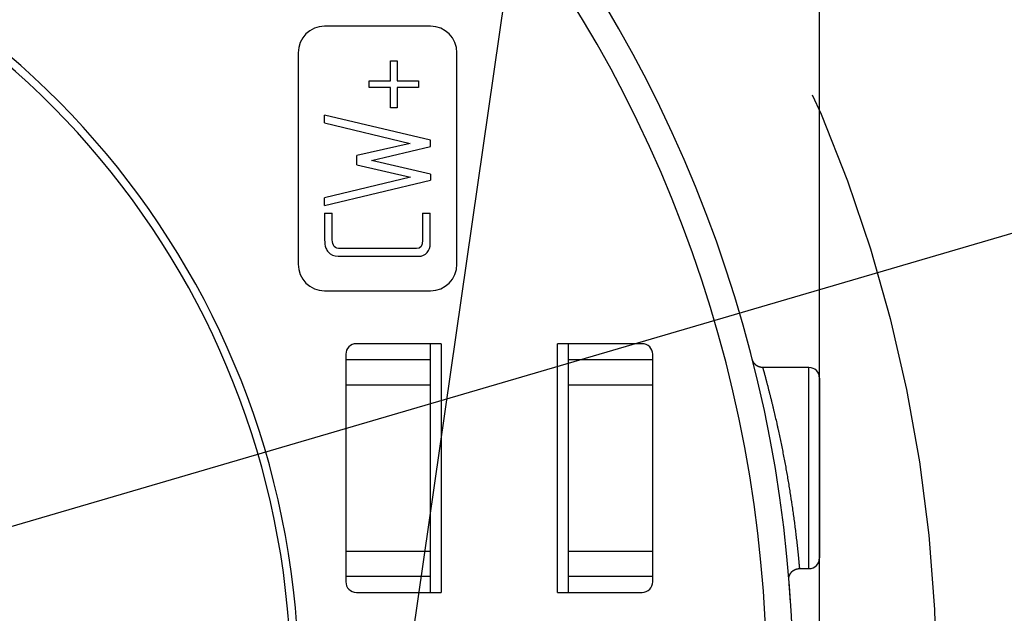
# Model space of a CAD drawing. Header units: millimetres. Extents: x 0 to 210, y 0 to 297.
# Tile 15 of 89: x 80.97 to 90.28, y 153.88 to 159.49. Entities that reach past the tile are written whole.
import ezdxf
from ezdxf.enums import TextEntityAlignment as Align

# ---------------------------------------------------------------- set-up
doc = ezdxf.new("R2010")
doc.units = ezdxf.units.MM
doc.header["$LTSCALE"] = 19.36
doc.linetypes.add('CENTER', pattern=[0.6, 0.375, -0.075, 0.075, -0.075])
doc.layers.get('0').update_dxf_attribs({"linetype": 'CONTINUOUS'})
doc.layers.add('DEFAULT_1', color=7, linetype='CENTER')
doc.layers.add('Z_DIM_2D', color=7, linetype='CONTINUOUS')
doc.styles.add('TEXTSTYLE_3', font='helveticaneueltw1g-ltcn.otf')
doc.styles.add('TEXTSTYLE_4', font='gdt', dxfattribs={"width": 0.7})
doc.dimstyles.new('DIMSTYLE_2', dxfattribs={"dimtxt": 2.1, "dimasz": 3.5, "dimexe": 1.5, "dimexo": 0, "dimgap": 0.525, "dimtad": 1, "dimlfac": 2, "dimdsep": 46, "dimtxsty": 'TEXTSTYLE_3', "dimblk": '_FILLED', "dimblk1": '_FILLED', "dimblk2": '_FILLED', "dimcen": 0.09, "dimclrt": 5, "dimazin": 2, "dimtol": 1, "dimtp": 0.2, "dimtm": 0.2, "dimtfac": 1, "dimtofl": 0, "dimtmove": 0, "dimatfit": 3, "dimldrblk": '_FILLED', "dimfxl": 0, "dimtolj": 1, "dimarcsym": 0})
doc.dimstyles.new('DIMSTYLE_3', dxfattribs={"dimtxt": 2.1, "dimasz": 3.5, "dimexe": 1.5, "dimexo": 0, "dimtad": 1, "dimlfac": 2, "dimdsep": 46, "dimtxsty": 'TEXTSTYLE_3', "dimblk": '_FILLED', "dimblk1": '_FILLED', "dimblk2": '_FILLED', "dimcen": 0.09, "dimclrt": 5, "dimazin": 2, "dimtol": 1, "dimtp": 0.1, "dimtm": 0.1, "dimtfac": 1, "dimtofl": 0, "dimtmove": 0, "dimatfit": 1, "dimldrblk": '_FILLED', "dimfxl": 0, "dimtolj": 1, "dimarcsym": 0})
doc.dimstyles.new('DIMSTYLE_4', dxfattribs={"dimtxt": 2.1, "dimasz": 3.5, "dimexe": 1.5, "dimexo": 0, "dimtad": 1, "dimlfac": 2, "dimdsep": 46, "dimtxsty": 'TEXTSTYLE_3', "dimblk": '_FILLED', "dimblk1": '_FILLED', "dimblk2": '_FILLED', "dimcen": 0.09, "dimclrt": 5, "dimazin": 2, "dimtol": 1, "dimtp": 0.15, "dimtm": 0.15, "dimtfac": 1, "dimtmove": 0, "dimatfit": 2, "dimldrblk": '_FILLED', "dimfxl": 0, "dimtolj": 1, "dimarcsym": 0})

# ---------------------------------------------------------------- blocks, each defined once
blk = doc.blocks.new('*D4')
at = {"layer": 'Z_DIM_2D', "color": 2, "linetype": 'Continuous', "transparency": 16777216}
for p, q in [((63.0298, 152.0001), (63.0298, 177.0393)), ((88.5298, 149.5001), (88.5298, 177.0393)), ((63.0298, 175.5393), (75.7798, 175.5393)), ((88.5298, 175.5393), (75.7798, 175.5393))]:
    blk.add_line(p, q, dxfattribs=at)
at = {"layer": 'Z_DIM_2D', "color": 5, "linetype": 'Continuous', "transparency": 16777216}
for s, height, style, p in [('51', 2.1, 'TEXTSTYLE_3', (73.6881, 176.0643)), ('`', 1.47, 'TEXTSTYLE_4', (75.9561, 176.3793)), ('0.2', 1.47, 'TEXTSTYLE_3', (78.0477, 176.3793))]:
    blk.add_text(s, height=height, dxfattribs=dict(at, style=style)).set_placement(p, align=Align.CENTER)
blk = doc.blocks.new('_FILLED')
at = {"color": 0, "linetype": 'ByBlock'}
blk.add_solid([(0, 0), (-1, 0.125), (-1, -0.125)], dxfattribs=at)
blk = doc.blocks.new('_NONE')
blk = doc.blocks.new('*D6')
at = {"layer": 'Z_DIM_2D', "color": 2, "linetype": 'Continuous', "transparency": 16777216}
for p, q in [((67.1192, 154.4481), (69.7341, 172.5942)), ((69.5202, 171.1095), (78.1807, 169.8615)), ((84.4403, 151.952), (87.0552, 170.0982)), ((86.8413, 168.6135), (78.1807, 169.8615))]:
    blk.add_line(p, q, dxfattribs=at)
at = {"layer": 'Z_DIM_2D', "color": 5, "linetype": 'Continuous', "transparency": 16777216}
for s, height, style, p in [('35', 2.1, 'TEXTSTYLE_3', (76.1854, 170.6795)), ('`', 1.47, 'TEXTSTYLE_4', (78.475, 170.6678)), ('0.2', 1.47, 'TEXTSTYLE_3', (80.5453, 170.3694))]:
    blk.add_text(s, height=height, rotation=-8.2, dxfattribs=dict(at, style=style)).set_placement(p, align=Align.CENTER)
blk = doc.blocks.new('*D7')
at = {"layer": 'Z_DIM_2D', "color": 2, "linetype": 'Continuous', "transparency": 16777216}
blk.add_line((85.258, 152.0618), (106.7482, 154.946), dxfattribs=at)
at = {"layer": 'Z_DIM_2D', "color": 2, "linetype": 'Continuous', "transparency": 16777216, "xscale": 3.5, "yscale": 3.5, "zscale": 3.5, "rotation": 187.6439901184}
blk.add_blockref('_FILLED', (85.258, 152.0618), dxfattribs=at)
at = {"layer": 'Z_DIM_2D', "color": 5, "linetype": 'Continuous', "transparency": 16777216}
for s, height, style, p in [(' (2x)', 2.1, 'TEXTSTYLE_3', (102.2128, 154.867)), ('0.1', 1.47, 'TEXTSTYLE_3', (99.7245, 154.8509)), ('3.3', 2.1, 'TEXTSTYLE_3', (94.5719, 153.8415)), ('`', 1.47, 'TEXTSTYLE_4', (98.0248, 154.6227)), ('n', 2.1, 'TEXTSTYLE_4', (91.7968, 153.4691))]:
    blk.add_text(s, height=height, rotation=7.64399, dxfattribs=dict(at, style=style)).set_placement(p)
blk = doc.blocks.new('*D8')
at = {"layer": 'Z_DIM_2D', "color": 2, "linetype": 'Continuous', "transparency": 16777216}
for p, q in [((75.7798, 153.2001), (103.1951, 161.2351)), ((80.2661, 154.5149), (75.7798, 153.2001)), ((71.2935, 151.8852), (75.7798, 153.2001))]:
    blk.add_line(p, q, dxfattribs=at)
at = {"layer": 'Z_DIM_2D', "color": 2, "linetype": 'Continuous', "transparency": 16777216, "xscale": 3.5, "yscale": 3.5, "zscale": 3.5}
for p, rotation in [((80.2661, 154.5149), 16.3351408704), ((71.2935, 151.8852), 196.3351408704)]:
    blk.add_blockref('_FILLED', p, dxfattribs=dict(at, rotation=rotation))
at = {"layer": 'Z_DIM_2D', "color": 5, "linetype": 'Continuous', "transparency": 16777216}
for s, height, style, p in [('0.15', 1.47, 'TEXTSTYLE_3', (99.6428, 161.0693)), ('18.7', 2.1, 'TEXTSTYLE_3', (93.3483, 158.8962)), ('`', 1.47, 'TEXTSTYLE_4', (97.997, 160.5869)), ('n', 2.1, 'TEXTSTYLE_4', (90.6613, 158.1087))]:
    blk.add_text(s, height=height, rotation=16.33514, dxfattribs=dict(at, style=style)).set_placement(p)

msp = doc.modelspace()

# ---------------------------------------------------------------- linework, layer by layer
at = {"color": 6, "linetype": 'Continuous'}
for p, q in [((84.8548, 159.4251), (83.8548, 159.4251)), ((83.6048, 159.1751), (83.6048, 157.1751)), ((85.1048, 157.1751), (85.1048, 159.1751)), ((84.4771, 159.0985), (84.5402, 159.0985)), ((84.4771, 158.9101), (84.4771, 159.0985)), ((84.5402, 159.0985), (84.5402, 158.9101)), ((84.2755, 158.9101), (84.4771, 158.9101)), ((84.2755, 158.847), (84.2755, 158.9101)), ((84.5402, 158.9101), (84.7417, 158.9101)), ((84.7417, 158.9101), (84.7417, 158.847)), ((84.4771, 158.847), (84.2755, 158.847)), ((84.4771, 158.6554), (84.4771, 158.847)), ((84.7417, 158.847), (84.5402, 158.847)), ((84.5402, 158.847), (84.5402, 158.6554)), ((84.5402, 158.6554), (84.4771, 158.6554)), ((84.854, 158.3485), (83.8548, 158.5831)), ((83.8548, 158.5116), (83.8548, 158.5831)), ((83.8548, 158.5116), (84.664, 158.317)), ((84.664, 158.317), (84.1602, 158.2024)), ((84.8548, 158.2893), (84.854, 158.3485)), ((84.2971, 158.1577), (84.8548, 158.2893)), ((84.1602, 158.1154), (84.1602, 158.2024)), ((84.854, 158.0285), (84.2971, 158.1577)), ((84.1602, 158.1154), (84.6655, 158.0001)), ((84.6655, 158.0001), (83.8548, 157.8024)), ((83.8548, 157.7308), (84.854, 157.9693)), ((84.854, 158.0285), (84.854, 157.9693)), ((83.8548, 157.7308), (83.8548, 157.8024)), ((83.8548, 157.6601), (83.9263, 157.6601)), ((83.8548, 157.6601), (83.8548, 157.407)), ((83.9263, 157.4077), (83.9263, 157.6601)), ((84.7802, 157.6601), (84.8525, 157.6601)), ((84.8525, 157.3731), (84.8525, 157.6601)), ((84.7232, 157.3231), (84.0048, 157.3231)), ((83.9825, 157.2516), (84.7417, 157.2516)), ((83.8548, 156.9251), (84.8548, 156.9251)), ((84.9548, 156.4251), (84.1548, 156.4251)), ((84.8548, 154.0751), (84.8548, 156.4251)), ((86.8548, 156.4251), (86.0548, 156.4251)), ((86.1548, 156.4251), (86.1548, 154.0751)), ((84.0548, 156.3251), (84.0548, 154.1751)), ((84.0548, 156.2751), (84.8548, 156.2751)), ((86.1548, 156.2751), (86.9548, 156.2751)), ((86.9548, 154.1751), (86.9548, 156.3251)), ((87.8965, 156.2721), (87.8956, 156.2753)), ((87.8966, 156.2718), (87.8965, 156.2721)), ((87.8967, 156.2713), (87.8966, 156.2718)), ((87.8968, 156.2709), (87.8967, 156.2713)), ((87.897, 156.2704), (87.8968, 156.2709)), ((87.8971, 156.27), (87.897, 156.2704)), ((87.8972, 156.2696), (87.8971, 156.27)), ((87.8974, 156.2691), (87.8972, 156.2696)), ((87.8975, 156.2687), (87.8974, 156.2691)), ((87.8977, 156.2682), (87.8975, 156.2687)), ((87.8979, 156.2677), (87.8977, 156.2682)), ((87.898, 156.2672), (87.8979, 156.2677)), ((87.8982, 156.2668), (87.898, 156.2672)), ((87.8983, 156.2664), (87.8982, 156.2668)), ((87.8985, 156.2659), (87.8983, 156.2664)), ((87.8986, 156.2655), (87.8985, 156.2659)), ((87.8988, 156.265), (87.8986, 156.2655)), ((87.899, 156.2646), (87.8988, 156.265)), ((87.8992, 156.2641), (87.899, 156.2646)), ((87.8994, 156.2636), (87.8992, 156.2641)), ((87.8996, 156.2631), (87.8994, 156.2636)), ((87.8997, 156.2627), (87.8996, 156.2631)), ((87.8999, 156.2623), (87.8997, 156.2627)), ((87.9001, 156.2618), (87.8999, 156.2623)), ((87.9002, 156.2614), (87.9001, 156.2618)), ((87.9004, 156.261), (87.9002, 156.2614)), ((87.9006, 156.2605), (87.9004, 156.261)), ((87.9008, 156.26), (87.9006, 156.2605)), ((87.901, 156.2595), (87.9008, 156.26)), ((87.9013, 156.2591), (87.901, 156.2595)), ((87.9015, 156.2586), (87.9013, 156.2591)), ((87.9017, 156.258), (87.9015, 156.2586)), ((87.9019, 156.2576), (87.9017, 156.258)), ((87.9021, 156.2572), (87.9019, 156.2576)), ((87.9023, 156.2568), (87.9021, 156.2572)), ((87.9025, 156.2564), (87.9023, 156.2568)), ((87.9027, 156.2559), (87.9025, 156.2564)), ((87.9029, 156.2555), (87.9027, 156.2559)), ((87.9032, 156.255), (87.9029, 156.2555)), ((87.9034, 156.2546), (87.9032, 156.255)), ((87.9037, 156.2541), (87.9034, 156.2546)), ((87.9039, 156.2536), (87.9037, 156.2541)), ((87.9042, 156.2531), (87.9039, 156.2536)), ((87.9045, 156.2526), (87.9042, 156.2531)), ((87.9047, 156.2521), (87.9045, 156.2526)), ((87.905, 156.2515), (87.9047, 156.2521)), ((87.9054, 156.251), (87.905, 156.2515)), ((87.9056, 156.2506), (87.9054, 156.251)), ((87.9058, 156.2502), (87.9056, 156.2506)), ((87.906, 156.2498), (87.9058, 156.2502)), ((87.9063, 156.2494), (87.906, 156.2498)), ((87.9065, 156.249), (87.9063, 156.2494)), ((87.9068, 156.2486), (87.9065, 156.249)), ((87.907, 156.2481), (87.9068, 156.2486)), ((87.9073, 156.2477), (87.907, 156.2481)), ((87.9075, 156.2473), (87.9073, 156.2477)), ((87.9078, 156.2468), (87.9075, 156.2473)), ((87.9081, 156.2464), (87.9078, 156.2468)), ((87.9084, 156.2459), (87.9081, 156.2464)), ((87.9087, 156.2455), (87.9084, 156.2459)), ((87.909, 156.245), (87.9087, 156.2455)), ((87.9093, 156.2445), (87.909, 156.245)), ((87.9096, 156.244), (87.9093, 156.2445)), ((87.91, 156.2435), (87.9096, 156.244)), ((87.9103, 156.243), (87.91, 156.2435)), ((87.9107, 156.2425), (87.9103, 156.243)), ((87.911, 156.242), (87.9107, 156.2425)), ((87.9114, 156.2415), (87.911, 156.242)), ((87.9118, 156.2409), (87.9114, 156.2415)), ((87.9122, 156.2404), (87.9118, 156.2409)), ((87.9126, 156.2398), (87.9122, 156.2404)), ((87.9131, 156.2392), (87.9126, 156.2398)), ((87.9136, 156.2386), (87.9131, 156.2392)), ((87.914, 156.238), (87.9136, 156.2386)), ((87.9146, 156.2374), (87.914, 156.238)), ((87.9151, 156.2367), (87.9146, 156.2374)), ((88.5298, 156.1001), (88.5298, 154.4001)), ((84.0548, 156.0376), (84.8548, 156.0376)), ((86.1548, 156.0376), (86.9548, 156.0376)), ((84.8548, 154.4626), (84.0548, 154.4626)), ((86.9548, 154.4626), (86.1548, 154.4626)), ((84.8548, 154.2251), (84.0548, 154.2251)), ((86.9548, 154.2251), (86.1548, 154.2251)), ((88.2425, 154.2219), (88.2426, 154.2224)), ((88.2426, 154.2224), (88.2427, 154.223)), ((88.2427, 154.223), (88.2428, 154.2236)), ((88.2428, 154.2236), (88.243, 154.2241)), ((88.243, 154.2241), (88.2431, 154.2247)), ((88.2431, 154.2247), (88.2433, 154.2254)), ((88.2433, 154.2254), (88.2435, 154.226)), ((88.2435, 154.226), (88.2436, 154.2267)), ((88.2436, 154.2267), (88.2438, 154.2274)), ((88.2438, 154.2274), (88.244, 154.2281)), ((88.244, 154.2281), (88.2443, 154.2288)), ((88.2443, 154.2288), (88.2445, 154.2296)), ((88.2445, 154.2296), (88.2447, 154.2304)), ((88.3393, 154.3), (88.34, 154.3001)), ((88.34, 154.3001), (88.4298, 154.3001)), ((88.2398, 154.1984), (88.2401, 154.1956)), ((88.24, 154.2017), (88.2401, 154.2022)), ((88.24, 154.2012), (88.24, 154.2017)), ((88.24, 154.2008), (88.24, 154.2012)), ((88.24, 154.2003), (88.24, 154.2008)), ((88.24, 154.1999), (88.24, 154.2003)), ((88.24, 154.1994), (88.24, 154.1999)), ((88.24, 154.1989), (88.24, 154.1994)), ((88.24, 154.1984), (88.24, 154.1989)), ((88.2401, 154.1979), (88.24, 154.1984)), ((88.2401, 154.2047), (88.2402, 154.2052)), ((88.2401, 154.2043), (88.2401, 154.2047)), ((88.2401, 154.2037), (88.2401, 154.2043)), ((88.2401, 154.2032), (88.2401, 154.2037)), ((88.2401, 154.2027), (88.2401, 154.2032)), ((88.2401, 154.2022), (88.2401, 154.2027)), ((88.2401, 154.1974), (88.2401, 154.1979)), ((88.2401, 154.197), (88.2401, 154.1974)), ((88.2401, 154.1965), (88.2401, 154.197)), ((88.2401, 154.196), (88.2401, 154.1965)), ((88.2401, 154.1955), (88.2401, 154.196)), ((88.2402, 154.1951), (88.2401, 154.1955)), ((88.2402, 154.2066), (88.2403, 154.2071)), ((88.2402, 154.2061), (88.2402, 154.2066)), ((88.2402, 154.2056), (88.2402, 154.2061)), ((88.2402, 154.2052), (88.2402, 154.2056)), ((88.2402, 154.1946), (88.2402, 154.1951)), ((88.2402, 154.1941), (88.2402, 154.1946)), ((88.2402, 154.1936), (88.2402, 154.1941)), ((88.2403, 154.1932), (88.2402, 154.1936)), ((88.2403, 154.2076), (88.2404, 154.2081)), ((88.2403, 154.2071), (88.2403, 154.2076)), ((88.2403, 154.1927), (88.2403, 154.1932)), ((88.2403, 154.1923), (88.2403, 154.1927)), ((88.2404, 154.2087), (88.2405, 154.2092)), ((88.2404, 154.2081), (88.2404, 154.2087)), ((88.2405, 154.2098), (88.2406, 154.2102)), ((88.2405, 154.2092), (88.2405, 154.2098)), ((88.2406, 154.2111), (88.2407, 154.2116)), ((88.2406, 154.2107), (88.2406, 154.2111)), ((88.2406, 154.2102), (88.2406, 154.2107)), ((88.2407, 154.2116), (88.2408, 154.2121)), ((88.2408, 154.2126), (88.2409, 154.2131)), ((88.2408, 154.2121), (88.2408, 154.2126)), ((88.2409, 154.2131), (88.241, 154.2136)), ((88.241, 154.2141), (88.2411, 154.2147)), ((88.241, 154.2136), (88.241, 154.2141)), ((88.2411, 154.2147), (88.2412, 154.2152)), ((88.2412, 154.2152), (88.2413, 154.2158)), ((88.2413, 154.2158), (88.2414, 154.2164)), ((88.2414, 154.2164), (88.2415, 154.217)), ((88.2415, 154.217), (88.2416, 154.2176)), ((88.2416, 154.2176), (88.2417, 154.2181)), ((88.2417, 154.2181), (88.2418, 154.2185)), ((88.2418, 154.219), (88.2419, 154.2194)), ((88.2418, 154.2185), (88.2418, 154.219)), ((88.2419, 154.2194), (88.242, 154.2199)), ((88.242, 154.2199), (88.2421, 154.2204)), ((88.2421, 154.2204), (88.2422, 154.2209)), ((88.2422, 154.2209), (88.2423, 154.2214)), ((88.2423, 154.2214), (88.2425, 154.2219)), ((84.1548, 154.0751), (84.9548, 154.0751)), ((86.0548, 154.0751), (86.8548, 154.0751))]:
    msp.add_line(p, q, dxfattribs=at)
at = {"color": 9, "linetype": 'Continuous'}
for p, q in [((84.9548, 156.4251), (84.9548, 154.0751)), ((86.0548, 154.0751), (86.0548, 156.4251)), ((88.4298, 154.3001), (88.4298, 156.2001))]:
    msp.add_line(p, q, dxfattribs=at)
at = {"color": 6, "linetype": 'Continuous'}
for points in [[(88.4298, 156.2001), (87.9923, 156.2001), (87.9916, 156.2001), (87.9909, 156.2001), (87.9902, 156.2001), (87.9896, 156.2001), (87.9889, 156.2001), (87.9882, 156.2001), (87.9875, 156.2002), (87.9868, 156.2002), (87.9862, 156.2003), (87.9855, 156.2003), (87.9848, 156.2003), (87.9841, 156.2004), (87.9835, 156.2005), (87.9828, 156.2005), (87.9821, 156.2006), (87.9814, 156.2007), (87.9807, 156.2007), (87.9801, 156.2008), (87.9794, 156.2009), (87.9787, 156.201), (87.9781, 156.2011), (87.9774, 156.2012), (87.9767, 156.2013), (87.976, 156.2014), (87.9754, 156.2015), (87.9747, 156.2016), (87.974, 156.2018), (87.9734, 156.2019), (87.9727, 156.202), (87.972, 156.2022), (87.9714, 156.2023), (87.9707, 156.2025), (87.97, 156.2026), (87.9694, 156.2028), (87.9687, 156.2029), (87.9681, 156.2031), (87.9674, 156.2032), (87.9667, 156.2034), (87.9661, 156.2036), (87.9654, 156.2038), (87.9648, 156.204), (87.9641, 156.2042), (87.9635, 156.2044), (87.9628, 156.2046), (87.9622, 156.2048), (87.9615, 156.205), (87.9609, 156.2052), (87.9602, 156.2054), (87.9596, 156.2056), (87.9589, 156.2058), (87.9583, 156.2061), (87.9577, 156.2063), (87.957, 156.2065), (87.9564, 156.2068), (87.9558, 156.207), (87.9551, 156.2073), (87.9545, 156.2075), (87.9539, 156.2078), (87.9532, 156.2081), (87.9526, 156.2083), (87.952, 156.2086), (87.9514, 156.2089), (87.9508, 156.2092), (87.9501, 156.2095), (87.9495, 156.2097), (87.9489, 156.21), (87.9483, 156.2103), (87.9477, 156.2106), (87.9471, 156.2109), (87.9465, 156.2113), (87.9459, 156.2116), (87.9453, 156.2119), (87.9447, 156.2122), (87.9441, 156.2125), (87.9435, 156.2129), (87.9429, 156.2132), (87.9423, 156.2135), (87.9417, 156.2139), (87.9411, 156.2142), (87.9406, 156.2146), (87.94, 156.2149), (87.9394, 156.2153), (87.9388, 156.2157), (87.9383, 156.216), (87.9377, 156.2164), (87.9371, 156.2168), (87.9366, 156.2172), (87.936, 156.2175), (87.9354, 156.2179), (87.9349, 156.2183), (87.9343, 156.2187), (87.9338, 156.2191), (87.9332, 156.2195), (87.9327, 156.2199), (87.9321, 156.2203), (87.9316, 156.2207), (87.931, 156.2211), (87.9305, 156.2216), (87.93, 156.222), (87.9295, 156.2224), (87.9289, 156.2228), (87.9284, 156.2233), (87.9279, 156.2237), (87.9274, 156.2242), (87.9268, 156.2246), (87.9263, 156.225), (87.9258, 156.2255), (87.9253, 156.226), (87.9248, 156.2264), (87.9243, 156.2269), (87.9238, 156.2273), (87.9233, 156.2278), (87.9228, 156.2283), (87.9224, 156.2288), (87.9219, 156.2292), (87.9214, 156.2297), (87.9209, 156.2302), (87.9205, 156.2307), (87.92, 156.2311), (87.9196, 156.2316), (87.9191, 156.2321), (87.9187, 156.2325), (87.9183, 156.2329), (87.918, 156.2333), (87.9176, 156.2338), (87.9173, 156.2342), (87.9169, 156.2345), (87.9166, 156.2349), (87.9163, 156.2353), (87.916, 156.2357), (87.9157, 156.236), (87.9154, 156.2364), (87.9151, 156.2367)], [(88.2447, 154.2304), (88.245, 154.2312), (88.2451, 154.2316), (88.2453, 154.232), (88.2454, 154.2325), (88.2456, 154.2329), (88.2458, 154.2334), (88.2459, 154.2338), (88.2461, 154.2343), (88.2463, 154.2348), (88.2465, 154.2353), (88.2466, 154.2358), (88.2468, 154.2363), (88.247, 154.2368), (88.2473, 154.2374), (88.2475, 154.2379), (88.2477, 154.2385), (88.248, 154.2391), (88.2483, 154.2398), (88.2485, 154.2404), (88.2488, 154.241), (88.2491, 154.2416), (88.2494, 154.2423), (88.2497, 154.2429), (88.25, 154.2435), (88.2503, 154.2441), (88.2506, 154.2447), (88.2509, 154.2453), (88.2512, 154.2459), (88.2515, 154.2465), (88.2518, 154.2471), (88.2521, 154.2477), (88.2525, 154.2483), (88.2528, 154.2489), (88.2531, 154.2495), (88.2535, 154.2501), (88.2538, 154.2507), (88.2541, 154.2513), (88.2545, 154.2518), (88.2548, 154.2524), (88.2552, 154.253), (88.2556, 154.2536), (88.2559, 154.2541), (88.2563, 154.2547), (88.2567, 154.2553), (88.257, 154.2558), (88.2574, 154.2564), (88.2578, 154.257), (88.2582, 154.2575), (88.2586, 154.2581), (88.259, 154.2586), (88.2594, 154.2592), (88.2598, 154.2597), (88.2602, 154.2603), (88.2606, 154.2608), (88.261, 154.2613), (88.2614, 154.2619), (88.2619, 154.2624), (88.2623, 154.2629), (88.2627, 154.2635), (88.2631, 154.264), (88.2636, 154.2645), (88.264, 154.265), (88.2645, 154.2655), (88.2649, 154.2661), (88.2654, 154.2666), (88.2658, 154.2671), (88.2663, 154.2676), (88.2667, 154.2681), (88.2672, 154.2686), (88.2677, 154.2691), (88.2681, 154.2696), (88.2686, 154.27), (88.2691, 154.2705), (88.2696, 154.271), (88.27, 154.2715), (88.2705, 154.272), (88.271, 154.2724), (88.2715, 154.2729), (88.272, 154.2734), (88.2725, 154.2738), (88.273, 154.2743), (88.2735, 154.2747), (88.274, 154.2752), (88.2745, 154.2756), (88.2751, 154.2761), (88.2756, 154.2765), (88.2761, 154.2769), (88.2766, 154.2774), (88.2771, 154.2778), (88.2777, 154.2782), (88.2782, 154.2786), (88.2787, 154.2791), (88.2793, 154.2795), (88.2798, 154.2799), (88.2804, 154.2803), (88.2809, 154.2807), (88.2815, 154.2811), (88.282, 154.2815), (88.2826, 154.2819), (88.2831, 154.2823), (88.2837, 154.2827), (88.2842, 154.283), (88.2848, 154.2834), (88.2854, 154.2838), (88.2859, 154.2842), (88.2865, 154.2845), (88.2871, 154.2849), (88.2877, 154.2852), (88.2883, 154.2856), (88.2888, 154.286), (88.2894, 154.2863), (88.29, 154.2866), (88.2906, 154.287), (88.2912, 154.2873), (88.2918, 154.2876), (88.2924, 154.288), (88.293, 154.2883), (88.2936, 154.2886), (88.2942, 154.2889), (88.2948, 154.2892), (88.2954, 154.2895), (88.296, 154.2898), (88.2966, 154.2901), (88.2972, 154.2904), (88.2978, 154.2907), (88.2985, 154.291), (88.2991, 154.2913), (88.2997, 154.2916), (88.3003, 154.2918), (88.3009, 154.2921), (88.3016, 154.2924), (88.3022, 154.2926), (88.3028, 154.2929), (88.3035, 154.2931), (88.3041, 154.2934), (88.3047, 154.2936), (88.3054, 154.2938), (88.306, 154.2941), (88.3066, 154.2943), (88.3073, 154.2945), (88.3079, 154.2948), (88.3086, 154.295), (88.3092, 154.2952), (88.3099, 154.2954), (88.3105, 154.2956), (88.3111, 154.2958), (88.3118, 154.296), (88.3125, 154.2962), (88.3131, 154.2964), (88.3138, 154.2965), (88.3144, 154.2967), (88.3151, 154.2969), (88.3157, 154.2971), (88.3164, 154.2972), (88.3171, 154.2974), (88.3177, 154.2975), (88.3184, 154.2977), (88.319, 154.2978), (88.3197, 154.298), (88.3204, 154.2981), (88.321, 154.2982), (88.3217, 154.2984), (88.3224, 154.2985), (88.323, 154.2986), (88.3237, 154.2987), (88.3244, 154.2988), (88.325, 154.2989), (88.3257, 154.299), (88.3264, 154.2991), (88.3271, 154.2992), (88.3277, 154.2993), (88.3284, 154.2994), (88.3291, 154.2994), (88.3298, 154.2995), (88.3304, 154.2996), (88.3311, 154.2997), (88.3318, 154.2997), (88.3325, 154.2998), (88.3331, 154.2998), (88.3338, 154.2999), (88.3345, 154.2999), (88.3352, 154.2999), (88.3359, 154.3), (88.3365, 154.3), (88.3372, 154.3), (88.3379, 154.3), (88.3386, 154.3), (88.3393, 154.3)]]:
    msp.add_lwpolyline(points, dxfattribs=at)
for centre, radius, start, end in [((75.7798, 153.2001), 12.5, 344.57943, 150), ((83.8548, 159.1751), 0.25, 90, 180), ((84.8548, 159.1751), 0.25, 0, 90), ((83.8548, 157.1751), 0.25, 180, 270), ((84.8548, 157.1751), 0.25, 270, 360), ((75.7798, 153.2001), 12.5, 164.57943, 330), ((84.1548, 156.3251), 0.1, 90, 180), ((86.8548, 156.3251), 0.1, 0, 90), ((88.4298, 156.1001), 0.1, 360, 90), ((88.4298, 154.4001), 0.1, 270, 0), ((84.1548, 154.1751), 0.1, 180, 270), ((86.8548, 154.1751), 0.1, 270, 360)]:
    msp.add_arc(centre, radius, start, end, dxfattribs=at)
at = {"color": 9, "linetype": 'Continuous'}
for radius, start, end in [(12.25, 344.4219, 150), (7.8329, 2.76716, 160.83284), (7.7579, 2.76716, 160.83284)]:
    msp.add_arc((75.7798, 153.2001), radius, start, end, dxfattribs=at)
at = {"color": 6, "linetype": 'Continuous'}
for points in [[(84.7802, 157.6601), (84.7802, 157.5747), (84.7789, 157.4893), (84.7802, 157.4039)], [(83.8548, 157.407), (83.8548, 157.3762), (83.8578, 157.3497), (83.8671, 157.3285)], [(84.0048, 157.3231), (83.9525, 157.3231), (83.9263, 157.3516), (83.9263, 157.4077)], [(84.7802, 157.4039), (84.7809, 157.3501), (84.7617, 157.3231), (84.7232, 157.3231)], [(83.8671, 157.3285), (83.8725, 157.3162), (83.8797, 157.3035), (83.8902, 157.2908)], [(84.824, 157.287), (84.8425, 157.3093), (84.8525, 157.3377), (84.8525, 157.3731)], [(83.8902, 157.2908), (83.9117, 157.2647), (83.9425, 157.2516), (83.9825, 157.2516)], [(84.7417, 157.2516), (84.7763, 157.2516), (84.8042, 157.263), (84.824, 157.287)]]:
    msp.add_open_spline(points, degree=3, dxfattribs=at)
at = {"color": 9, "linetype": 'Continuous'}
msp.add_open_spline([(87.9925, 156.2001), (87.9926, 156.1997), (87.9928, 156.1991), (87.9931, 156.1979), (87.9936, 156.1964), (87.9941, 156.1946), (87.9948, 156.1922), (87.9957, 156.1892), (87.9968, 156.1856), (87.9978, 156.1819), (87.9992, 156.1771), (88.0006, 156.1722), (88.002, 156.1674), (88.0028, 156.1644), (88.0035, 156.1619), (88.004, 156.1601), (88.0045, 156.1583), (88.005, 156.1565), (88.0055, 156.1547), (88.0062, 156.1522), (88.0074, 156.148), (88.0097, 156.1395), (88.0124, 156.1298), (88.0145, 156.1219), (88.0155, 156.1182), (88.016, 156.1164), (88.0165, 156.1146), (88.017, 156.1128), (88.0175, 156.1109), (88.0181, 156.1085), (88.0193, 156.1043), (88.0209, 156.0982), (88.0229, 156.0909), (88.0255, 156.0811), (88.0287, 156.069), (88.0319, 156.0568), (88.0344, 156.047), (88.037, 156.0373), (88.0401, 156.0251), (88.0439, 156.0105), (88.0489, 155.9909), (88.0552, 155.9665), (88.0626, 155.9372), (88.0699, 155.9079), (88.0772, 155.8786), (88.0844, 155.8492), (88.0915, 155.8199), (88.1008, 155.7807), (88.1123, 155.7316), (88.1235, 155.6825), (88.1322, 155.6432), (88.1409, 155.6038), (88.1516, 155.5546), (88.164, 155.4954), (88.1761, 155.4362), (88.1879, 155.3769), (88.1994, 155.3176), (88.2105, 155.2581), (88.2212, 155.1986), (88.2315, 155.1391), (88.2414, 155.0795), (88.2542, 154.9999), (88.2664, 154.9202), (88.2779, 154.8404), (88.2862, 154.7806), (88.2942, 154.7207), (88.3006, 154.6707), (88.3056, 154.6307), (88.3086, 154.6057), (88.3109, 154.5857), (88.3132, 154.5657), (88.316, 154.5406), (88.3194, 154.5106), (88.3226, 154.4805), (88.3258, 154.4505), (88.3288, 154.4204), (88.3313, 154.3954), (88.3332, 154.3753), (88.3347, 154.3603), (88.3358, 154.3477), (88.3368, 154.3377), (88.3374, 154.3302), (88.3381, 154.3226), (88.3386, 154.3164), (88.3391, 154.3113), (88.3394, 154.3076), (88.3397, 154.3044), (88.3399, 154.3019), (88.34, 154.3007), (88.34, 154.3001)], degree=3, knots=[0, 0, 0, 0, 0.000488, 0.000977, 0.001953, 0.00293, 0.003906, 0.005859, 0.007813, 0.009766, 0.011719, 0.015625, 0.017578, 0.019531, 0.020508, 0.021484, 0.022461, 0.023438, 0.024414, 0.025391, 0.027344, 0.03125, 0.039063, 0.042969, 0.043945, 0.044922, 0.045898, 0.046875, 0.047852, 0.048828, 0.050781, 0.054688, 0.058594, 0.0625, 0.070313, 0.078125, 0.082031, 0.085938, 0.09375, 0.101563, 0.109375, 0.125, 0.140625, 0.15625, 0.171875, 0.1875, 0.203125, 0.21875, 0.25, 0.28125, 0.296875, 0.3125, 0.34375, 0.375, 0.40625, 0.4375, 0.46875, 0.5, 0.53125, 0.5625, 0.59375, 0.625, 0.6875, 0.71875, 0.75, 0.78125, 0.8125, 0.828125, 0.84375, 0.851562, 0.859375, 0.875, 0.890625, 0.90625, 0.921875, 0.9375, 0.953125, 0.960937, 0.96875, 0.976562, 0.980469, 0.984375, 0.988281, 0.992187, 0.994141, 0.996094, 0.998047, 0.999023, 1, 1, 1, 1], dxfattribs=at)
at = {"color": 7, "linetype": 'Continuous'}
msp.add_open_spline([(88.2558, 153.9738), (88.2549, 153.9885), (88.2535, 154.0105), (88.2515, 154.0399), (88.25, 154.062), (88.2488, 154.0803), (88.2477, 154.095), (88.2469, 154.106), (88.2461, 154.117), (88.2454, 154.1262), (88.2449, 154.1335), (88.2445, 154.139), (88.2441, 154.1436), (88.2438, 154.1473), (88.2437, 154.1491), (88.2436, 154.1501)], degree=3, knots=[0, 0, 0, 0, 0.25, 0.375, 0.5, 0.625, 0.6875, 0.75, 0.8125, 0.875, 0.90625, 0.9375, 0.96875, 0.984375, 1, 1, 1, 1], dxfattribs=at)
at = {"layer": 'DEFAULT_1', "color": 7, "linetype": 'CENTER'}
msp.add_circle((75.7798, 153.2001), 13.8544, dxfattribs=at)

# ---------------------------------------------------------------- dimensions: what is measured, and where the dimension line sits
at = {"layer": 'Z_DIM_2D', "color": 2, "linetype": 'Continuous'}
for base, p1, p2, angle, picture, middle in [((88.5298, 175.5393), (63.0298, 152.0001), (88.5298, 149.5001), 0, '*D4', (75.7798, 175.5393)), ((86.8413, 168.6135), (67.1192, 154.4481), (84.4403, 151.952), 351.8, '*D6', (78.1367, 169.8678))]:
    dim = msp.add_linear_dim(base=base, p1=p1, p2=p2, angle=angle, dimstyle='DIMSTYLE_2', override={"dimblk1": 'NONE', "dimblk2": 'NONE', "dimsah": 1}, dxfattribs=at)
    dim.commit()
    dim.dimension.update_dxf_attribs({"geometry": picture, "text_midpoint": middle, "dimtype": 160})
for p1, p2, text, dimstyle, picture, middle in [((80.2661, 154.5149), (71.2935, 151.8852), '%%c<>', 'DIMSTYLE_4', '*D8', (96.5148, 160.7803)), ((85.258, 152.0618), (83.6227, 151.8423), '%%c<> (2x)', 'DIMSTYLE_3', '*D7', (99.0979, 155.5084))]:
    dim = msp.add_diameter_dim_2p(p1=p1, p2=p2, text=text, dimstyle=dimstyle, override={"dimpost": '<>'}, dxfattribs=at)
    dim.commit()
    dim.dimension.update_dxf_attribs({"geometry": picture, "text_midpoint": middle, "dimtype": 163})

doc.saveas('drawing.dxf')
